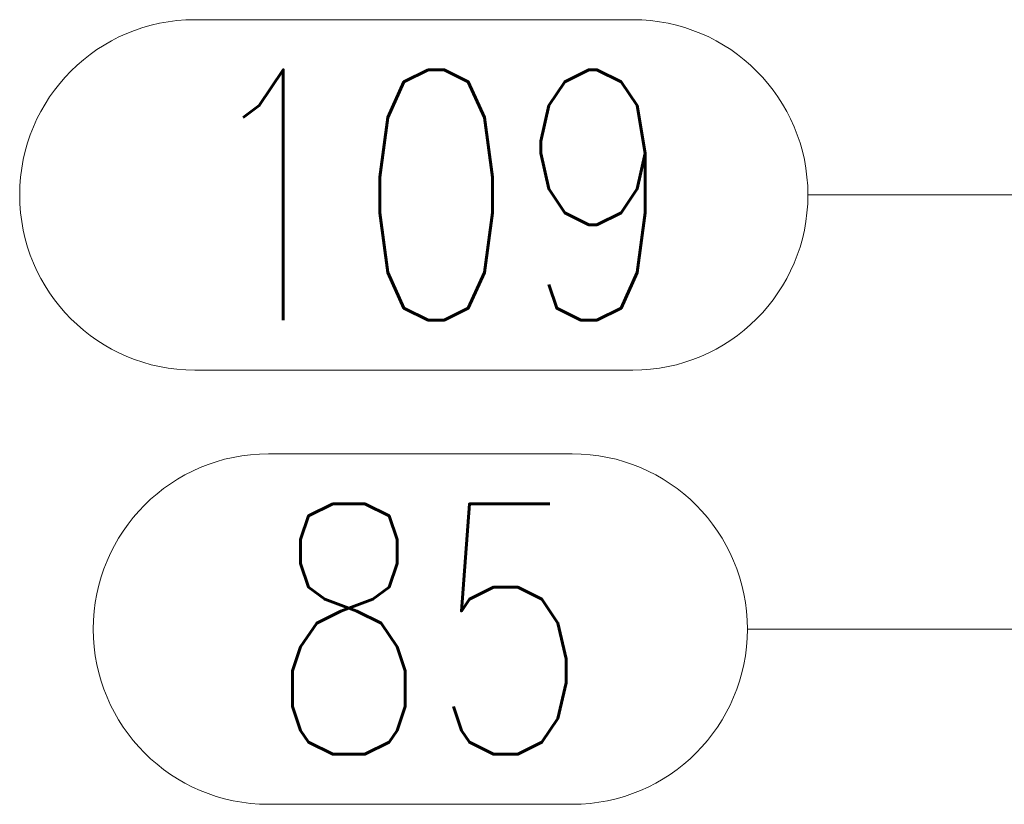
# Model space of a CAD drawing. Header units: millimetres. Extents: x 3526 to 4380, y 11541 to 12002.
# Tile 62 of 127: x 3906 to 3918, y 11717 to 11726. Entities that reach past the tile are written whole.
import ezdxf

# ---------------------------------------------------------------- set-up
doc = ezdxf.new("R2010")
doc.units = ezdxf.units.MM
doc.header["$LTSCALE"] = 10
doc.layers.add('PS_Pos', color=1, linetype='Continuous', lineweight=15)
doc.styles.add('simplex', font='simplex.shx', dxfattribs={"width": 0.75})

# ---------------------------------------------------------------- blocks, each defined once
blk = doc.blocks.new('*X721')
at = {"color": 1}
for p, q in [((3908.176, 11726.337), (3913.426, 11726.337)), ((3915.526, 11724.237), (3920.526, 11724.237)), ((3928.436, 11721.324), (3920.526, 11724.237)), ((3908.176, 11722.137), (3913.426, 11722.137))]:
    blk.add_line(p, q, dxfattribs=at)
for centre, start, end in [((3908.176, 11724.237), 90, 270), ((3913.426, 11724.237), 270, 90)]:
    blk.add_arc(centre, 2.1, start, end, dxfattribs=at)
at = {"color": 2, "style": 'simplex', "width": 0.75}
blk.add_text('109', height=3, dxfattribs=at).set_placement((3908.176, 11722.737))
blk = doc.blocks.new('*X723')
at = {"color": 1}
for p, q in [((3924.104, 11721.324), (3919.801, 11719.035)), ((3909.058, 11721.135), (3912.701, 11721.135)), ((3914.801, 11719.035), (3919.801, 11719.035)), ((3909.058, 11716.935), (3912.701, 11716.935))]:
    blk.add_line(p, q, dxfattribs=at)
for centre, start, end in [((3909.058, 11719.035), 90, 270), ((3912.701, 11719.035), 270, 90)]:
    blk.add_arc(centre, 2.1, start, end, dxfattribs=at)
at = {"color": 2, "style": 'simplex', "width": 0.75}
blk.add_text('85', height=3, dxfattribs=at).set_placement((3909.058, 11717.535))

msp = doc.modelspace()

# ---------------------------------------------------------------- block references
at = {"layer": 'PS_Pos'}
for name in ['*X721', '*X723']:
    msp.add_blockref(name, (0, 0), dxfattribs=at)

doc.saveas('drawing.dxf')
